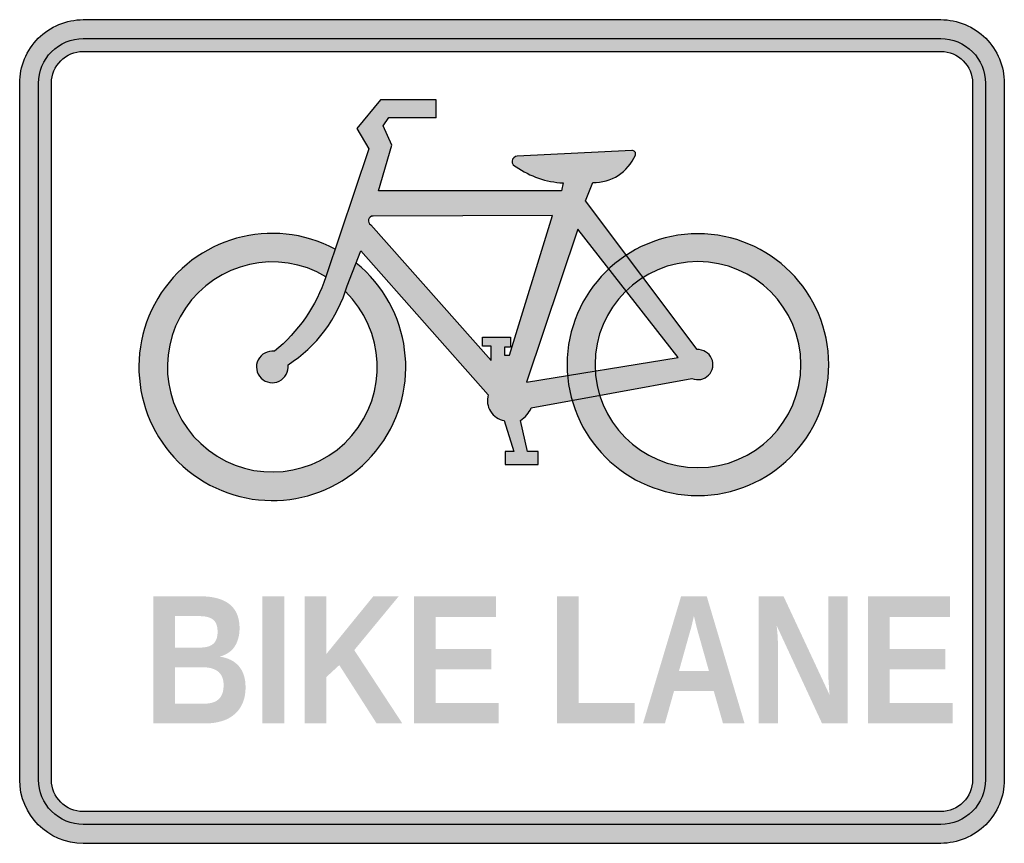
# Model space of a CAD drawing. Header units: inches. Extents: x -0.5 to 0.5, y -0.42 to 0.42.
import ezdxf

# ---------------------------------------------------------------- set-up
doc = ezdxf.new("R2010")
doc.units = ezdxf.units.IN
doc.header["$MEASUREMENT"] = 0

msp = doc.modelspace()

# ---------------------------------------------------------------- hatches: boundary and pattern name
h = msp.add_hatch(color=7)
edge = h.paths.add_edge_path()
edge.add_spline(control_points=[(-0.5, 0.3535), (-0.5, 0.3706), (-0.4932, 0.387), (-0.4811, 0.3991), (-0.469, 0.4112), (-0.4526, 0.418), (-0.4355, 0.418)], knot_values=[0, 0, 0, 0, 1, 1, 1, 2, 2, 2, 2], degree=3, periodic=0)
edge.add_line((-0.4355, 0.418), (0.4355, 0.418))
edge.add_spline(control_points=[(0.4355, 0.418), (0.4526, 0.418), (0.469, 0.4112), (0.4811, 0.3991), (0.4932, 0.387), (0.5, 0.3706), (0.5, 0.3535)], knot_values=[0, 0, 0, 0, 1, 1, 1, 2, 2, 2, 2], degree=3, periodic=0)
edge.add_line((0.5, 0.3535), (0.5, -0.3535))
edge.add_spline(control_points=[(0.5, -0.3535), (0.5, -0.3706), (0.4932, -0.387), (0.4811, -0.3991), (0.469, -0.4112), (0.4526, -0.418), (0.4355, -0.418)], knot_values=[0, 0, 0, 0, 1, 1, 1, 2, 2, 2, 2], degree=3, periodic=0)
edge.add_line((0.4355, -0.418), (-0.4355, -0.418))
edge.add_spline(control_points=[(-0.4355, -0.418), (-0.4711, -0.418), (-0.5, -0.3891), (-0.5, -0.3535)], knot_values=[0, 0, 0, 0, 1, 1, 1, 1], degree=3, periodic=0)
edge.add_line((-0.5, -0.3535), (-0.5, 0.3535))
edge = h.paths.add_edge_path(flags=0)
edge.add_spline(control_points=[(-0.4678, 0.3535), (-0.4678, 0.3713), (-0.4533, 0.3857), (-0.4355, 0.3857)], knot_values=[0, 0, 0, 0, 1, 1, 1, 1], degree=3, periodic=0)
edge.add_line((-0.4355, 0.3857), (0.4355, 0.3857))
edge.add_spline(control_points=[(0.4355, 0.3857), (0.4533, 0.3857), (0.4678, 0.3713), (0.4678, 0.3535)], knot_values=[0, 0, 0, 0, 1, 1, 1, 1], degree=3, periodic=0)
edge.add_line((0.4678, 0.3535), (0.4678, -0.3535))
edge.add_spline(control_points=[(0.4678, -0.3535), (0.4678, -0.362), (0.4644, -0.3702), (0.4583, -0.3763), (0.4523, -0.3823), (0.4441, -0.3857), (0.4355, -0.3857)], knot_values=[0, 0, 0, 0, 1, 1, 1, 2, 2, 2, 2], degree=3, periodic=0)
edge.add_line((0.4355, -0.3857), (-0.4355, -0.3857))
edge.add_spline(control_points=[(-0.4355, -0.3857), (-0.4533, -0.3857), (-0.4678, -0.3713), (-0.4678, -0.3535)], knot_values=[0, 0, 0, 0, 1, 1, 1, 1], degree=3, periodic=0)
edge.add_line((-0.4678, -0.3535), (-0.4678, 0.3535))
h = msp.add_hatch(color=7)
edge = h.paths.add_edge_path()
edge.add_spline(control_points=[(-0.4355, 0.3988), (-0.4605, 0.3988), (-0.4809, 0.3785), (-0.4809, 0.3535)], knot_values=[0, 0, 0, 0, 1, 1, 1, 1], degree=3, periodic=0)
edge.add_line((-0.4809, 0.3535), (-0.4809, -0.3535))
edge.add_spline(control_points=[(-0.4809, -0.3535), (-0.4809, -0.3785), (-0.4605, -0.3988), (-0.4355, -0.3988)], knot_values=[0, 0, 0, 0, 1, 1, 1, 1], degree=3, periodic=0)
edge.add_line((-0.4355, -0.3988), (0.4355, -0.3988))
edge.add_spline(control_points=[(0.4355, -0.3988), (0.4605, -0.3988), (0.4809, -0.3785), (0.4809, -0.3535)], knot_values=[0, 0, 0, 0, 1, 1, 1, 1], degree=3, periodic=0)
edge.add_line((0.4809, -0.3535), (0.4809, 0.3535))
edge.add_spline(control_points=[(0.4809, 0.3535), (0.4809, 0.3655), (0.4761, 0.377), (0.4676, 0.3855), (0.4591, 0.394), (0.4475, 0.3988), (0.4355, 0.3988)], knot_values=[0, 0, 0, 0, 1, 1, 1, 2, 2, 2, 2], degree=3, periodic=0)
edge.add_line((0.4355, 0.3988), (-0.4355, 0.3988))
edge = h.paths.add_edge_path(flags=0)
edge.add_line((-0.4355, 0.3857), (0.4355, 0.3857))
edge.add_spline(control_points=[(0.4355, 0.3857), (0.4533, 0.3857), (0.4678, 0.3713), (0.4678, 0.3535)], knot_values=[0, 0, 0, 0, 1, 1, 1, 1], degree=3, periodic=0)
edge.add_line((0.4678, 0.3535), (0.4678, -0.3535))
edge.add_spline(control_points=[(0.4678, -0.3535), (0.4678, -0.362), (0.4644, -0.3702), (0.4583, -0.3763), (0.4523, -0.3823), (0.4441, -0.3857), (0.4355, -0.3857)], knot_values=[0, 0, 0, 0, 1, 1, 1, 2, 2, 2, 2], degree=3, periodic=0)
edge.add_line((0.4355, -0.3857), (-0.4355, -0.3857))
edge.add_spline(control_points=[(-0.4355, -0.3857), (-0.4533, -0.3857), (-0.4678, -0.3713), (-0.4678, -0.3535)], knot_values=[0, 0, 0, 0, 1, 1, 1, 1], degree=3, periodic=0)
edge.add_line((-0.4678, -0.3535), (-0.4678, 0.3535))
edge.add_spline(control_points=[(-0.4678, 0.3535), (-0.4678, 0.3713), (-0.4533, 0.3857), (-0.4355, 0.3857)], knot_values=[0, 0, 0, 0, 1, 1, 1, 1], degree=3, periodic=0)
h = msp.add_hatch(color=7)
edge = h.paths.add_edge_path()
edge.add_spline(control_points=[(0.1253, 0.2804), (0.1258, 0.2815), (0.1256, 0.2829), (0.1248, 0.2839), (0.1241, 0.2848), (0.1228, 0.2853), (0.1216, 0.2851)], knot_values=[0, 0, 0, 0, 1, 1, 1, 2, 2, 2, 2], degree=3, periodic=0)
edge.add_line((0.1216, 0.2851), (0.0053, 0.2794))
edge.add_spline(control_points=[(0.0053, 0.2794), (0.0026, 0.2793), (0.0004, 0.2772), (0.0001, 0.2745), (-0.0001, 0.2718), (0.0016, 0.2693), (0.0043, 0.2687)], knot_values=[0, 0, 0, 0, 1, 1, 1, 2, 2, 2, 2], degree=3, periodic=0)
edge.add_spline(control_points=[(0.0043, 0.2687), (0.0183, 0.2588), (0.0348, 0.2531), (0.0519, 0.2523)], knot_values=[0, 0, 0, 0, 1, 1, 1, 1], degree=3, periodic=0)
edge.add_line((0.0519, 0.2523), (0.0502, 0.2442))
edge.add_line((0.0502, 0.2442), (-0.1355, 0.2442))
edge.add_line((-0.1355, 0.2442), (-0.1219, 0.2907))
edge.add_line((-0.1219, 0.2907), (-0.1308, 0.3101))
edge.add_line((-0.1308, 0.3101), (-0.1251, 0.3187))
edge.add_line((-0.1251, 0.3187), (-0.0769, 0.3187))
edge.add_line((-0.0769, 0.3187), (-0.0769, 0.3366))
edge.add_line((-0.0769, 0.3366), (-0.1334, 0.3366))
edge.add_line((-0.1334, 0.3366), (-0.1577, 0.3076))
edge.add_line((-0.1577, 0.3076), (-0.1454, 0.2869))
edge.add_line((-0.1454, 0.2869), (-0.189, 0.1569))
edge.add_spline(control_points=[(-0.189, 0.1569), (-0.199, 0.1273), (-0.2171, 0.1011), (-0.2413, 0.0814)], knot_values=[0, 0, 0, 0, 1, 1, 1, 1], degree=3, periodic=0)
edge.add_spline(control_points=[(-0.2413, 0.0814), (-0.2481, 0.0823), (-0.2547, 0.0788), (-0.2578, 0.0726), (-0.2609, 0.0665), (-0.2597, 0.0591), (-0.2548, 0.0542), (-0.25, 0.0493), (-0.2425, 0.0481), (-0.2364, 0.0511), (-0.2302, 0.0541), (-0.2266, 0.0608), (-0.2275, 0.0676)], knot_values=[0, 0, 0, 0, 1, 1, 1, 2, 2, 2, 3, 3, 3, 4, 4, 4, 4], degree=3, periodic=0)
edge.add_spline(control_points=[(-0.2275, 0.0676), (-0.1985, 0.0863), (-0.1772, 0.1148), (-0.1673, 0.1479)], knot_values=[0, 0, 0, 0, 1, 1, 1, 1], degree=3, periodic=0)
edge.add_line((-0.1673, 0.1479), (-0.1535, 0.1834))
edge.add_line((-0.1535, 0.1834), (-0.0242, 0.0372))
edge.add_spline(control_points=[(-0.0242, 0.0372), (-0.0258, 0.0315), (-0.0249, 0.0255), (-0.0218, 0.0205), (-0.0187, 0.0155), (-0.0136, 0.0121), (-0.0078, 0.011)], knot_values=[0, 0, 0, 0, 1, 1, 1, 2, 2, 2, 2], degree=3, periodic=0)
edge.add_line((-0.0078, 0.011), (0.002, -0.0203))
edge.add_line((0.002, -0.0203), (-0.0071, -0.0203))
edge.add_line((-0.0071, -0.0203), (-0.0071, -0.0335))
edge.add_line((-0.0071, -0.0335), (0.0267, -0.0335))
edge.add_line((0.0267, -0.0335), (0.0267, -0.0203))
edge.add_line((0.0267, -0.0203), (0.0156, -0.0203))
edge.add_line((0.0156, -0.0203), (0.0086, 0.0113))
edge.add_spline(control_points=[(0.0086, 0.0113), (0.0135, 0.0142), (0.0174, 0.0187), (0.0195, 0.0241)], knot_values=[0, 0, 0, 0, 1, 1, 1, 1], degree=3, periodic=0)
edge.add_line((0.0195, 0.0241), (0.061, 0.0316))
edge.add_spline(control_points=[(0.061, 0.0316), (0.0587, 0.0399), (0.0571, 0.0484), (0.0564, 0.0569)], knot_values=[0, 0, 0, 0, 1, 1, 1, 1], degree=3, periodic=0)
edge.add_line((0.0564, 0.0569), (0.0147, 0.0502))
edge.add_line((0.0147, 0.0502), (0.0669, 0.2052))
edge.add_line((0.0669, 0.2052), (0.0983, 0.1651))
edge.add_spline(control_points=[(0.0983, 0.1651), (0.1038, 0.1702), (0.1096, 0.1748), (0.1159, 0.1789)], knot_values=[0, 0, 0, 0, 1, 1, 1, 1], degree=3, periodic=0)
edge.add_line((0.1159, 0.1789), (0.0745, 0.234))
edge.add_line((0.0745, 0.234), (0.082, 0.2526))
edge.add_spline(control_points=[(0.082, 0.2526), (0.1007, 0.2523), (0.1178, 0.2633), (0.1253, 0.2804)], knot_values=[0, 0, 0, 0, 1, 1, 1, 1], degree=3, periodic=0)
edge = h.paths.add_edge_path(flags=0)
edge.add_line((0.0412, 0.2192), (-0.0026, 0.0775))
edge.add_line((-0.0026, 0.0775), (-0.0077, 0.0775))
edge.add_line((-0.0077, 0.0775), (-0.0077, 0.0855))
edge.add_line((-0.0077, 0.0855), (-0.0015, 0.0855))
edge.add_line((-0.0015, 0.0855), (-0.0015, 0.0959))
edge.add_line((-0.0015, 0.0959), (-0.03, 0.0959))
edge.add_line((-0.03, 0.0959), (-0.03, 0.0865))
edge.add_line((-0.03, 0.0865), (-0.021, 0.0865))
edge.add_line((-0.021, 0.0865), (-0.021, 0.0722))
edge.add_line((-0.021, 0.0722), (-0.1434, 0.2097))
edge.add_spline(control_points=[(-0.1434, 0.2097), (-0.1453, 0.2108), (-0.1462, 0.213), (-0.1456, 0.2151), (-0.1451, 0.2172), (-0.1432, 0.2187), (-0.141, 0.2187)], knot_values=[0, 0, 0, 0, 1, 1, 1, 2, 2, 2, 2], degree=3, periodic=0)
edge.add_line((-0.141, 0.2187), (0.0412, 0.2192))
h = msp.add_hatch(color=7)
edge = h.paths.add_edge_path()
edge.add_line((-0.1583, 0.171), (-0.1673, 0.1479))
edge.add_spline(control_points=[(-0.1673, 0.1479), (-0.1679, 0.1459), (-0.1685, 0.1439), (-0.1692, 0.142)], knot_values=[0, 0, 0, 0, 1, 1, 1, 1], degree=3, periodic=0)
edge.add_spline(control_points=[(-0.1692, 0.142), (-0.1287, 0.1027), (-0.1259, 0.0386), (-0.1627, -0.0041), (-0.1996, -0.0469), (-0.2634, -0.0534), (-0.3082, -0.0191), (-0.353, 0.0152), (-0.3633, 0.0785), (-0.3317, 0.1252), (-0.3001, 0.172), (-0.2375, 0.186), (-0.189, 0.1571)], knot_values=[0, 0, 0, 0, 1, 1, 1, 2, 2, 2, 3, 3, 3, 4, 4, 4, 4], degree=3, periodic=0)
edge.add_line((-0.189, 0.1571), (-0.1796, 0.1851))
edge.add_spline(control_points=[(-0.1796, 0.1851), (-0.2434, 0.2192), (-0.3228, 0.1971), (-0.3598, 0.1349), (-0.3969, 0.0728), (-0.3786, -0.0075), (-0.3183, -0.0475), (-0.2579, -0.0875), (-0.1768, -0.073), (-0.1341, -0.0146), (-0.0913, 0.0438), (-0.102, 0.1255), (-0.1583, 0.171)], knot_values=[0, 0, 0, 0, 1, 1, 1, 2, 2, 2, 3, 3, 3, 4, 4, 4, 4], degree=3, periodic=0)
h = msp.add_hatch(color=7)
edge = h.paths.add_edge_path()
edge.add_line((0.1159, 0.1789), (0.133, 0.1562))
edge.add_spline(control_points=[(0.133, 0.1562), (0.1652, 0.1766), (0.2059, 0.1778), (0.2393, 0.1594), (0.2726, 0.1411), (0.2934, 0.106), (0.2934, 0.0679), (0.2934, 0.0162), (0.2556, -0.0277), (0.2046, -0.0355), (0.1535, -0.0432), (0.1044, -0.0125), (0.0891, 0.0368)], knot_values=[0, 0, 0, 0, 1, 1, 1, 2, 2, 2, 3, 3, 3, 4, 4, 4, 4], degree=3, periodic=0)
edge.add_line((0.0891, 0.0368), (0.061, 0.0316))
edge.add_spline(control_points=[(0.061, 0.0316), (0.0791, -0.0322), (0.1414, -0.0729), (0.2071, -0.0637), (0.2728, -0.0546), (0.3217, 0.0015), (0.3217, 0.0679), (0.3217, 0.1167), (0.2949, 0.1616), (0.2519, 0.1848), (0.209, 0.208), (0.1567, 0.2057), (0.1159, 0.1789)], knot_values=[0, 0, 0, 0, 1, 1, 1, 2, 2, 2, 3, 3, 3, 4, 4, 4, 4], degree=3, periodic=0)
h = msp.add_hatch(color=7)
edge = h.paths.add_edge_path()
edge.add_spline(control_points=[(0.1159, 0.1789), (0.1096, 0.1748), (0.1038, 0.1702), (0.0983, 0.1651)], knot_values=[0, 0, 0, 0, 1, 1, 1, 1], degree=3, periodic=0)
edge.add_line((0.0983, 0.1651), (0.1159, 0.1427))
edge.add_spline(control_points=[(0.1159, 0.1427), (0.1211, 0.1478), (0.1268, 0.1523), (0.133, 0.1562)], knot_values=[0, 0, 0, 0, 1, 1, 1, 1], degree=3, periodic=0)
edge.add_line((0.133, 0.1562), (0.1159, 0.1789))
h = msp.add_hatch(color=7)
edge = h.paths.add_edge_path()
edge.add_line((0.1159, 0.1427), (0.0983, 0.1651))
edge.add_spline(control_points=[(0.0983, 0.1651), (0.0713, 0.14), (0.056, 0.1048), (0.056, 0.0679), (0.056, 0.0642), (0.0561, 0.0606), (0.0564, 0.0569)], knot_values=[0, 0, 0, 0, 1, 1, 1, 2, 2, 2, 2], degree=3, periodic=0)
edge.add_line((0.0564, 0.0569), (0.0845, 0.0615))
edge.add_spline(control_points=[(0.0845, 0.0615), (0.0844, 0.0636), (0.0843, 0.0657), (0.0843, 0.0679), (0.0843, 0.0961), (0.0957, 0.123), (0.1159, 0.1427)], knot_values=[0, 0, 0, 0, 1, 1, 1, 2, 2, 2, 2], degree=3, periodic=0)
h = msp.add_hatch(color=7)
edge = h.paths.add_edge_path()
edge.add_spline(control_points=[(0.133, 0.1562), (0.1268, 0.1523), (0.1211, 0.1478), (0.1159, 0.1427)], knot_values=[0, 0, 0, 0, 1, 1, 1, 1], degree=3, periodic=0)
edge.add_line((0.1159, 0.1427), (0.1689, 0.0751))
edge.add_line((0.1689, 0.0751), (0.0845, 0.0615))
edge.add_spline(control_points=[(0.0845, 0.0615), (0.085, 0.0531), (0.0865, 0.0448), (0.0891, 0.0368)], knot_values=[0, 0, 0, 0, 1, 1, 1, 1], degree=3, periodic=0)
edge.add_line((0.0891, 0.0368), (0.1828, 0.0539))
edge.add_spline(control_points=[(0.1828, 0.0539), (0.1886, 0.0514), (0.1953, 0.0527), (0.1997, 0.0572), (0.2041, 0.0617), (0.2053, 0.0685), (0.2027, 0.0742), (0.2001, 0.0799), (0.1942, 0.0835), (0.1879, 0.0831)], knot_values=[0, 0, 0, 0, 1, 1, 1, 2, 2, 2, 3, 3, 3, 3], degree=3, periodic=0)
edge.add_line((0.1879, 0.0831), (0.133, 0.1562))
h = msp.add_hatch(color=7)
edge = h.paths.add_edge_path()
edge.add_line((0.0845, 0.0615), (0.0564, 0.0569))
edge.add_spline(control_points=[(0.0564, 0.0569), (0.0571, 0.0484), (0.0587, 0.0399), (0.061, 0.0316)], knot_values=[0, 0, 0, 0, 1, 1, 1, 1], degree=3, periodic=0)
edge.add_line((0.061, 0.0316), (0.0891, 0.0368))
edge.add_spline(control_points=[(0.0891, 0.0368), (0.0865, 0.0448), (0.085, 0.0531), (0.0845, 0.0615)], knot_values=[0, 0, 0, 0, 1, 1, 1, 1], degree=3, periodic=0)
h = msp.add_hatch(color=7)
edge = h.paths.add_edge_path()
edge.add_spline(control_points=[(-0.2706, -0.2595), (-0.2706, -0.266), (-0.2717, -0.2716), (-0.2739, -0.2763), (-0.276, -0.281), (-0.279, -0.2848), (-0.2827, -0.2877), (-0.2864, -0.2907), (-0.2907, -0.2929), (-0.2957, -0.2942), (-0.3006, -0.2956), (-0.3059, -0.2963), (-0.3114, -0.2963)], knot_values=[0, 0, 0, 0, 1, 1, 1, 2, 2, 2, 3, 3, 3, 4, 4, 4, 4], degree=3, periodic=0)
edge.add_line((-0.3114, -0.2963), (-0.3644, -0.2963))
edge.add_line((-0.3644, -0.2963), (-0.3644, -0.1673))
edge.add_line((-0.3644, -0.1673), (-0.3159, -0.1673))
edge.add_spline(control_points=[(-0.3159, -0.1673), (-0.3097, -0.1673), (-0.3041, -0.168), (-0.2993, -0.1693), (-0.2944, -0.1706), (-0.2903, -0.1726), (-0.2869, -0.1753), (-0.2835, -0.178), (-0.281, -0.1813), (-0.2793, -0.1854), (-0.2776, -0.1894), (-0.2767, -0.1942), (-0.2767, -0.1997), (-0.2767, -0.207), (-0.2784, -0.2132), (-0.2817, -0.2183), (-0.2851, -0.2233), (-0.2901, -0.2267), (-0.2969, -0.2285)], knot_values=[0, 0, 0, 0, 1, 1, 1, 2, 2, 2, 3, 3, 3, 4, 4, 4, 5, 5, 5, 6, 6, 6, 6], degree=3, periodic=0)
edge.add_spline(control_points=[(-0.2969, -0.2285), (-0.2883, -0.2297), (-0.2818, -0.233), (-0.2773, -0.2383), (-0.2728, -0.2436), (-0.2706, -0.2507), (-0.2706, -0.2595)], knot_values=[0, 0, 0, 0, 1, 1, 1, 2, 2, 2, 2], degree=3, periodic=0)
edge = h.paths.add_edge_path(flags=0)
edge.add_spline(control_points=[(-0.2929, -0.2574), (-0.2929, -0.254), (-0.2934, -0.2511), (-0.2945, -0.2488), (-0.2956, -0.2465), (-0.2971, -0.2446), (-0.299, -0.2432), (-0.301, -0.2418), (-0.3032, -0.2408), (-0.3058, -0.2402), (-0.3083, -0.2396), (-0.3111, -0.2393), (-0.3142, -0.2393)], knot_values=[0, 0, 0, 0, 1, 1, 1, 2, 2, 2, 3, 3, 3, 4, 4, 4, 4], degree=3, periodic=0)
edge.add_line((-0.3142, -0.2393), (-0.3422, -0.2393))
edge.add_line((-0.3422, -0.2393), (-0.3422, -0.2763))
edge.add_line((-0.3422, -0.2763), (-0.3133, -0.2763))
edge.add_spline(control_points=[(-0.3133, -0.2763), (-0.3103, -0.2763), (-0.3076, -0.276), (-0.3052, -0.2754), (-0.3027, -0.2748), (-0.3005, -0.2738), (-0.2987, -0.2724), (-0.2969, -0.2709), (-0.2954, -0.269), (-0.2944, -0.2665), (-0.2934, -0.2641), (-0.2929, -0.2611), (-0.2929, -0.2574)], knot_values=[0, 0, 0, 0, 1, 1, 1, 2, 2, 2, 3, 3, 3, 4, 4, 4, 4], degree=3, periodic=0)
edge = h.paths.add_edge_path(flags=0)
edge.add_spline(control_points=[(-0.299, -0.2034), (-0.299, -0.1976), (-0.3005, -0.1935), (-0.3035, -0.191), (-0.3065, -0.1886), (-0.311, -0.1874), (-0.317, -0.1874)], knot_values=[0, 0, 0, 0, 1, 1, 1, 2, 2, 2, 2], degree=3, periodic=0)
edge.add_line((-0.317, -0.1874), (-0.3422, -0.1874))
edge.add_line((-0.3422, -0.1874), (-0.3422, -0.2193))
edge.add_line((-0.3422, -0.2193), (-0.3168, -0.2193))
edge.add_spline(control_points=[(-0.3168, -0.2193), (-0.3106, -0.2193), (-0.3061, -0.218), (-0.3032, -0.2153), (-0.3004, -0.2127), (-0.299, -0.2087), (-0.299, -0.2034)], knot_values=[0, 0, 0, 0, 1, 1, 1, 2, 2, 2, 2], degree=3, periodic=0)
for points in [[(-0.2534, -0.2963), (-0.2534, -0.1673), (-0.2311, -0.1673), (-0.2311, -0.2963), (-0.2534, -0.2963)], [(-0.1375, -0.2963), (-0.1754, -0.2371), (-0.1885, -0.2492), (-0.1885, -0.2963), (-0.2106, -0.2963), (-0.2106, -0.1673), (-0.1885, -0.1673), (-0.1885, -0.2258), (-0.1409, -0.1673), (-0.1151, -0.1673), (-0.1602, -0.2219), (-0.1114, -0.2963), (-0.1375, -0.2963)], [(-0.0997, -0.2963), (-0.0997, -0.1673), (-0.0164, -0.1673), (-0.0164, -0.1882), (-0.0775, -0.1882), (-0.0775, -0.2206), (-0.021, -0.2206), (-0.021, -0.2415), (-0.0775, -0.2415), (-0.0775, -0.2754), (-0.0134, -0.2754), (-0.0134, -0.2963), (-0.0997, -0.2963)], [(0.0456, -0.2963), (0.0456, -0.1673), (0.0678, -0.1673), (0.0678, -0.2754), (0.1245, -0.2754), (0.1245, -0.2963), (0.0456, -0.2963)], [(0.3615, -0.2963), (0.3615, -0.1673), (0.4447, -0.1673), (0.4447, -0.1882), (0.3836, -0.1882), (0.3836, -0.2206), (0.4401, -0.2206), (0.4401, -0.2415), (0.3836, -0.2415), (0.3836, -0.2754), (0.4477, -0.2754), (0.4477, -0.2963), (0.3615, -0.2963)]]:
    msp.add_hatch(color=7).paths.add_polyline_path(points)
h = msp.add_hatch(color=7)
h.paths.add_polyline_path([(0.2143, -0.2963), (0.2049, -0.2633), (0.1646, -0.2633), (0.1553, -0.2963), (0.1331, -0.2963), (0.1717, -0.1673), (0.1978, -0.1673), (0.2362, -0.2963), (0.2143, -0.2963)])
edge = h.paths.add_edge_path(flags=0)
edge.add_spline(control_points=[(0.1895, -0.2059), (0.1895, -0.2059), (0.1889, -0.2038), (0.1877, -0.1994)], knot_values=[0, 0, 0, 0, 1, 1, 1, 1], degree=3, periodic=0)
edge.add_spline(control_points=[(0.1877, -0.1994), (0.1872, -0.1973), (0.1867, -0.1953), (0.1863, -0.1936)], knot_values=[0, 0, 0, 0, 1, 1, 1, 1], degree=3, periodic=0)
edge.add_line((0.1863, -0.1936), (0.1852, -0.1891))
edge.add_spline(control_points=[(0.1852, -0.1891), (0.1849, -0.1879), (0.1848, -0.1873), (0.1848, -0.1872)], knot_values=[0, 0, 0, 0, 1, 1, 1, 1], degree=3, periodic=0)
edge.add_spline(control_points=[(0.1848, -0.1872), (0.1847, -0.1874), (0.1846, -0.188), (0.1843, -0.1892), (0.1841, -0.1903), (0.1837, -0.1918), (0.1833, -0.1936), (0.1829, -0.1953), (0.1824, -0.1973), (0.1819, -0.1994)], knot_values=[0, 0, 0, 0, 1, 1, 1, 2, 2, 2, 3, 3, 3, 3], degree=3, periodic=0)
edge.add_line((0.1819, -0.1994), (0.18, -0.2059))
edge.add_line((0.18, -0.2059), (0.1696, -0.243))
edge.add_line((0.1696, -0.243), (0.2, -0.243))
edge.add_line((0.2, -0.243), (0.1895, -0.2059))
h = msp.add_hatch(color=7)
edge = h.paths.add_edge_path()
edge.add_line((0.3149, -0.2963), (0.2688, -0.197))
edge.add_spline(control_points=[(0.2688, -0.197), (0.2691, -0.1997), (0.2693, -0.2023), (0.2696, -0.205), (0.2697, -0.2073), (0.2699, -0.2098), (0.27, -0.2125), (0.2701, -0.2152), (0.2702, -0.2178), (0.2702, -0.2202)], knot_values=[0, 0, 0, 0, 1, 1, 1, 2, 2, 2, 3, 3, 3, 3], degree=3, periodic=0)
edge.add_line((0.2702, -0.2202), (0.2702, -0.2963))
edge.add_line((0.2702, -0.2963), (0.2505, -0.2963))
edge.add_line((0.2505, -0.2963), (0.2505, -0.1673))
edge.add_line((0.2505, -0.1673), (0.2758, -0.1673))
edge.add_line((0.2758, -0.1673), (0.3226, -0.2675))
edge.add_spline(control_points=[(0.3226, -0.2675), (0.3223, -0.2649), (0.3221, -0.2622), (0.3219, -0.2594), (0.3218, -0.257), (0.3216, -0.2543), (0.3214, -0.2513), (0.3213, -0.2484), (0.3212, -0.2453), (0.3212, -0.2423)], knot_values=[0, 0, 0, 0, 1, 1, 1, 2, 2, 2, 3, 3, 3, 3], degree=3, periodic=0)
edge.add_line((0.3212, -0.2423), (0.3212, -0.1673))
edge.add_line((0.3212, -0.1673), (0.3409, -0.1673))
edge.add_line((0.3409, -0.1673), (0.3409, -0.2963))
edge.add_line((0.3409, -0.2963), (0.3149, -0.2963))

# ---------------------------------------------------------------- linework, layer by layer
at = {"color": 7}
for points in [[(-0.4355, 0.418), (0.4355, 0.418)], [(-0.4355, 0.3988), (0.4355, 0.3988)], [(-0.4355, 0.3857), (0.4355, 0.3857)], [(-0.5, -0.3535), (-0.5, 0.3535)], [(-0.4809, -0.3535), (-0.4809, 0.3535)], [(-0.4678, -0.3535), (-0.4678, 0.3535)], [(0.4678, 0.3535), (0.4678, -0.3535)], [(0.4809, 0.3535), (0.4809, -0.3535)], [(0.5, 0.3535), (0.5, -0.3535)], [(-0.0769, 0.3182), (-0.0769, 0.3366), (-0.1334, 0.3366), (-0.1577, 0.3076), (-0.1454, 0.2869), (-0.189, 0.1569)], [(0.0519, 0.2523), (0.0502, 0.2442), (-0.1355, 0.2442), (-0.1219, 0.2907), (-0.1308, 0.3101), (-0.1251, 0.3187), (-0.0769, 0.3187)], [(0.1216, 0.2851), (0.0053, 0.2794)], [(0.1879, 0.0831), (0.0745, 0.234), (0.082, 0.2526)], [(-0.1434, 0.2097), (-0.021, 0.0722), (-0.021, 0.0865), (-0.03, 0.0865), (-0.03, 0.0959), (-0.0015, 0.0959), (-0.0015, 0.0855), (-0.0077, 0.0855), (-0.0077, 0.0775), (-0.0026, 0.0775), (0.0412, 0.2192)], [(0.0412, 0.2192), (-0.141, 0.2187)], [(-0.1673, 0.1479), (-0.1535, 0.1834), (-0.0242, 0.0372)], [(0.0195, 0.0241), (0.1828, 0.0539)], [(-0.0078, 0.011), (0.002, -0.0203), (-0.0071, -0.0203), (-0.0071, -0.0335), (0.0267, -0.0335), (0.0267, -0.0203), (0.0156, -0.0203), (0.0086, 0.0113)], [(0.4355, -0.3857), (-0.4355, -0.3857)], [(0.4355, -0.3988), (-0.4355, -0.3988)], [(0.4355, -0.418), (-0.4355, -0.418)]]:
    msp.add_lwpolyline(points, dxfattribs=at)
msp.add_lwpolyline([(0.1689, 0.0751), (0.0669, 0.2052), (0.0147, 0.0502), (0.1689, 0.0751)], close=True, dxfattribs=at)
for points, knots in [([(-0.5, 0.3535), (-0.5, 0.3706), (-0.4932, 0.387), (-0.4811, 0.3991), (-0.469, 0.4112), (-0.4526, 0.418), (-0.4355, 0.418)], [0, 0, 0, 0, 1, 1, 1, 2, 2, 2, 2]), ([(0.4355, 0.418), (0.4526, 0.418), (0.469, 0.4112), (0.4811, 0.3991), (0.4932, 0.387), (0.5, 0.3706), (0.5, 0.3535)], [0, 0, 0, 0, 1, 1, 1, 2, 2, 2, 2]), ([(-0.4809, 0.3535), (-0.4809, 0.3655), (-0.4761, 0.377), (-0.4676, 0.3855), (-0.4591, 0.394), (-0.4475, 0.3988), (-0.4355, 0.3988)], [0, 0, 0, 0, 1, 1, 1, 2, 2, 2, 2]), ([(0.4355, 0.3988), (0.4475, 0.3988), (0.4591, 0.394), (0.4676, 0.3855), (0.4761, 0.377), (0.4809, 0.3655), (0.4809, 0.3535)], [0, 0, 0, 0, 1, 1, 1, 2, 2, 2, 2]), ([(0.082, 0.2526), (0.1007, 0.2523), (0.1178, 0.2633), (0.1253, 0.2804), (0.1258, 0.2815), (0.1256, 0.2829), (0.1248, 0.2839), (0.1241, 0.2848), (0.1228, 0.2853), (0.1216, 0.2851)], [0, 0, 0, 0, 1, 1, 1, 2, 2, 2, 3, 3, 3, 3]), ([(0.0053, 0.2794), (0.0026, 0.2793), (0.0004, 0.2772), (0.0001, 0.2745), (-0.0001, 0.2718), (0.0016, 0.2693), (0.0043, 0.2687)], [0, 0, 0, 0, 1, 1, 1, 2, 2, 2, 2]), ([(-0.1796, 0.1851), (-0.2434, 0.2192), (-0.3228, 0.1971), (-0.3598, 0.1349), (-0.3969, 0.0728), (-0.3786, -0.0075), (-0.3183, -0.0475), (-0.2579, -0.0875), (-0.1768, -0.073), (-0.1341, -0.0146), (-0.0913, 0.0438), (-0.102, 0.1255), (-0.1583, 0.171)], [0, 0, 0, 0, 1, 1, 1, 2, 2, 2, 3, 3, 3, 4, 4, 4, 4]), ([(-0.141, 0.2187), (-0.1432, 0.2187), (-0.1451, 0.2172), (-0.1456, 0.2151), (-0.1462, 0.213), (-0.1453, 0.2108), (-0.1434, 0.2097)], [0, 0, 0, 0, 1, 1, 1, 2, 2, 2, 2]), ([(0.3217, 0.0679), (0.3217, -0.0055), (0.2622, -0.065), (0.1888, -0.065), (0.1155, -0.065), (0.056, -0.0055), (0.056, 0.0679), (0.056, 0.1413), (0.1155, 0.2007), (0.1888, 0.2007), (0.2622, 0.2007), (0.3217, 0.1413), (0.3217, 0.0679)], [0, 0, 0, 0, 1, 1, 1, 2, 2, 2, 3, 3, 3, 4, 4, 4, 4]), ([(-0.189, 0.1571), (-0.2375, 0.186), (-0.3001, 0.172), (-0.3317, 0.1252), (-0.3633, 0.0785), (-0.353, 0.0152), (-0.3082, -0.0191), (-0.2634, -0.0534), (-0.1996, -0.0469), (-0.1627, -0.0041), (-0.1259, 0.0386), (-0.1287, 0.1027), (-0.1692, 0.142)], [0, 0, 0, 0, 1, 1, 1, 2, 2, 2, 3, 3, 3, 4, 4, 4, 4]), ([(0.2934, 0.0679), (0.2934, 0.0101), (0.2466, -0.0367), (0.1888, -0.0367), (0.1311, -0.0367), (0.0843, 0.0101), (0.0843, 0.0679), (0.0843, 0.1256), (0.1311, 0.1724), (0.1888, 0.1724), (0.2466, 0.1724), (0.2934, 0.1256), (0.2934, 0.0679)], [0, 0, 0, 0, 1, 1, 1, 2, 2, 2, 3, 3, 3, 4, 4, 4, 4]), ([(-0.2413, 0.0814), (-0.2481, 0.0823), (-0.2547, 0.0788), (-0.2578, 0.0726), (-0.2609, 0.0665), (-0.2597, 0.0591), (-0.2548, 0.0542), (-0.25, 0.0493), (-0.2425, 0.0481), (-0.2364, 0.0511), (-0.2302, 0.0541), (-0.2266, 0.0608), (-0.2275, 0.0676)], [0, 0, 0, 0, 1, 1, 1, 2, 2, 2, 3, 3, 3, 4, 4, 4, 4]), ([(0.1828, 0.0539), (0.1886, 0.0514), (0.1953, 0.0527), (0.1997, 0.0572), (0.2041, 0.0617), (0.2053, 0.0685), (0.2027, 0.0742), (0.2001, 0.0799), (0.1942, 0.0835), (0.1879, 0.0831)], [0, 0, 0, 0, 1, 1, 1, 2, 2, 2, 3, 3, 3, 3]), ([(-0.0242, 0.0372), (-0.0258, 0.0315), (-0.0249, 0.0255), (-0.0218, 0.0205), (-0.0187, 0.0155), (-0.0136, 0.0121), (-0.0078, 0.011)], [0, 0, 0, 0, 1, 1, 1, 2, 2, 2, 2]), ([(-0.4355, -0.3988), (-0.4475, -0.3988), (-0.4591, -0.394), (-0.4676, -0.3855), (-0.4761, -0.377), (-0.4809, -0.3655), (-0.4809, -0.3535)], [0, 0, 0, 0, 1, 1, 1, 2, 2, 2, 2]), ([(0.4678, -0.3535), (0.4678, -0.362), (0.4644, -0.3702), (0.4583, -0.3763), (0.4523, -0.3823), (0.4441, -0.3857), (0.4355, -0.3857)], [0, 0, 0, 0, 1, 1, 1, 2, 2, 2, 2]), ([(0.4809, -0.3535), (0.4809, -0.3655), (0.4761, -0.377), (0.4676, -0.3855), (0.4591, -0.394), (0.4475, -0.3988), (0.4355, -0.3988)], [0, 0, 0, 0, 1, 1, 1, 2, 2, 2, 2]), ([(0.5, -0.3535), (0.5, -0.3706), (0.4932, -0.387), (0.4811, -0.3991), (0.469, -0.4112), (0.4526, -0.418), (0.4355, -0.418)], [0, 0, 0, 0, 1, 1, 1, 2, 2, 2, 2])]:
    msp.add_open_spline(points, degree=3, knots=knots, dxfattribs=at)
for points in [[(-0.4678, 0.3535), (-0.4678, 0.3713), (-0.4533, 0.3857), (-0.4355, 0.3857)], [(0.4355, 0.3857), (0.4533, 0.3857), (0.4678, 0.3713), (0.4678, 0.3535)], [(0.0043, 0.2687), (0.0183, 0.2588), (0.0348, 0.2531), (0.0519, 0.2523)], [(-0.189, 0.1569), (-0.199, 0.1273), (-0.2171, 0.1011), (-0.2413, 0.0814)], [(-0.2275, 0.0676), (-0.1985, 0.0863), (-0.1772, 0.1148), (-0.1673, 0.1479)], [(0.0086, 0.0113), (0.0135, 0.0142), (0.0174, 0.0187), (0.0195, 0.0241)], [(-0.4355, -0.418), (-0.4711, -0.418), (-0.5, -0.3891), (-0.5, -0.3535)], [(-0.4355, -0.3857), (-0.4533, -0.3857), (-0.4678, -0.3713), (-0.4678, -0.3535)]]:
    msp.add_open_spline(points, degree=3, dxfattribs=at)

doc.saveas('drawing.dxf')
